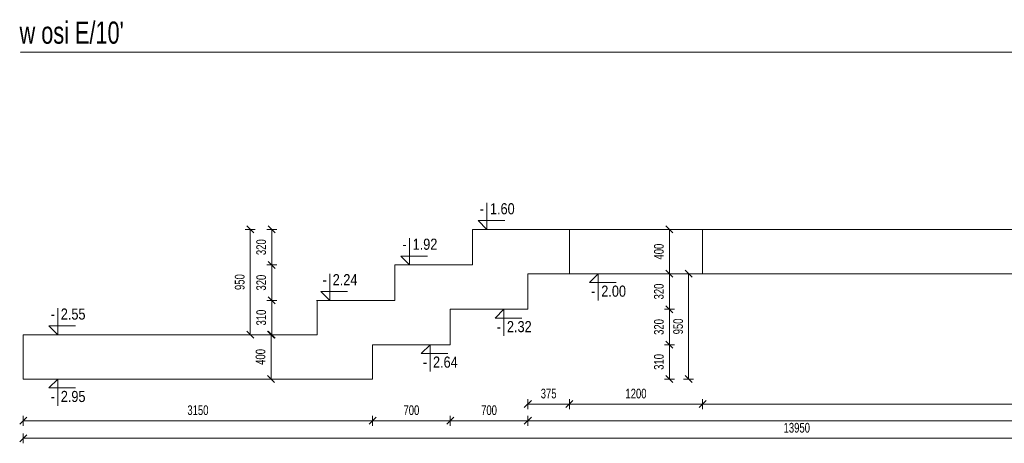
# Model space of a CAD drawing. Header units: millimetres. Extents: x -1893473 to 942156, y -568027 to 942944.
# Tile 17 of 256: x -214913 to -206035, y -218391 to -214570. Entities that reach past the tile are written whole.
import ezdxf
from ezdxf.enums import TextEntityAlignment as Align

# ---------------------------------------------------------------- set-up
doc = ezdxf.new("R2010")
doc.units = ezdxf.units.MM
doc.header["$LTSCALE"] = 0.2
doc.linetypes.add('HIDDEN', pattern=[9.525, 6.35, -3.175])
doc.layers.add('AutoCAD_Structural_Detailing_symbole graficzne', color=7, linetype='Continuous')
for name, color, linetype, lineweight in [('P-Linia4', 253, 'Continuous', 13), ('P-Opis fundamenty', 193, 'Continuous', 9), ('P-Przerywana', 13, 'HIDDEN', 18), ('P-Wymiar', 142, 'Continuous', 9)]:
    doc.layers.add(name, color=color, linetype=linetype, lineweight=lineweight)
doc.styles.add('ROMANS', font='arial.ttf', dxfattribs={"width": 0.7})
doc.styles.add('STYLE1', font='ARIALN.TTF')
doc.dimstyles.new('A50', dxfattribs={"dimscale": 50, "dimtxt": 1.75, "dimasz": 0.05, "dimexe": 0, "dimexo": 0, "dimgap": 1, "dimtad": 1, "dimdec": 0, "dimrnd": 1, "dimdsep": 46, "dimtxsty": 'ROMANS', "dimblk": '[[[[[[[[', "dimcen": 2, "dimdle": 2, "dimse1": 1, "dimse2": 1, "dimclrd": 256, "dimclrt": 1, "dimadec": 0, "dimazin": 0, "dimtfac": 1, "dimtdec": 0, "dimtix": 1, "dimtmove": 2, "dimatfit": 3, "dimldrblk": '[[[[[[[[', "dimfxl": 1, "dimtvp": 0.6, "dimtolj": 1, "dimlwd": -1, "dimarcsym": 0})

# ---------------------------------------------------------------- blocks, each defined once
blk = doc.blocks.new('[[[[[[[[')
at = {"layer": 'P-Wymiar'}
for p, q in [((-12.7, -12.7), (12.7, 12.7)), ((0, 0), (-4.6, 0)), ((0, 18), (0, -18))]:
    blk.add_line(p, q, dxfattribs=at)
blk = doc.blocks.new('*D5666')
at = {"layer": 'DEFPOINTS', "color": 0, "transparency": 16777216}
for p in [(-2896.2, 3272.5), (3728.7, 3072.5), (-2896.2, 1896.8)]:
    blk.add_point(p, dxfattribs=at)
at = {"layer": 'P-Wymiar', "transparency": 16777216}
blk.add_line((3726.2, 1896.8), (-2893.7, 1896.8), dxfattribs=at)
at = {"layer": 'P-Wymiar', "transparency": 16777216, "xscale": 2.5, "yscale": 2.5, "zscale": 2.5, "rotation": 180}
blk.add_blockref('[[[[[[[[', (-2896.2, 1896.8), dxfattribs=at)
at = {"layer": 'P-Wymiar', "transparency": 16777216, "xscale": 2.5, "yscale": 2.5, "zscale": 2.5}
blk.add_blockref('[[[[[[[[', (3728.7, 1896.8), dxfattribs=at)
at = {"layer": 'P-Wymiar', "color": 1, "transparency": 16777216, "insert": (416.3, 1991.5), "char_height": 87.5, "attachment_point": 5, "style": 'ROMANS'}
blk.add_mtext('\\A1;6625', dxfattribs=at)
blk = doc.blocks.new('*D5667')
at = {"layer": 'DEFPOINTS', "color": 0, "transparency": 16777216}
for p in [(-4471.2, 3072.5), (4928.7, 3072.5), (-4471.2, 1746.8)]:
    blk.add_point(p, dxfattribs=at)
at = {"layer": 'P-Wymiar', "transparency": 16777216}
blk.add_line((4926.2, 1746.8), (-4468.7, 1746.8), dxfattribs=at)
at = {"layer": 'P-Wymiar', "transparency": 16777216, "xscale": 2.5, "yscale": 2.5, "zscale": 2.5, "rotation": 180}
blk.add_blockref('[[[[[[[[', (-4471.2, 1746.8), dxfattribs=at)
at = {"layer": 'P-Wymiar', "transparency": 16777216, "xscale": 2.5, "yscale": 2.5, "zscale": 2.5}
blk.add_blockref('[[[[[[[[', (4928.7, 1746.8), dxfattribs=at)
at = {"layer": 'P-Wymiar', "color": 1, "transparency": 16777216, "insert": (228.8, 1841.5), "char_height": 87.5, "attachment_point": 5, "style": 'ROMANS'}
blk.add_mtext('\\A1;9400', dxfattribs=at)
blk = doc.blocks.new('*D5668')
at = {"layer": 'DEFPOINTS', "color": 0, "transparency": 16777216}
for p in [(-4471.2, 3072.5), (-5171.2, 2752.5), (-5171.2, 1746.8)]:
    blk.add_point(p, dxfattribs=at)
at = {"layer": 'P-Wymiar', "transparency": 16777216}
blk.add_line((-4473.7, 1746.8), (-5168.7, 1746.8), dxfattribs=at)
at = {"layer": 'P-Wymiar', "transparency": 16777216, "xscale": 2.5, "yscale": 2.5, "zscale": 2.5, "rotation": 180}
blk.add_blockref('[[[[[[[[', (-5171.2, 1746.8), dxfattribs=at)
at = {"layer": 'P-Wymiar', "transparency": 16777216, "xscale": 2.5, "yscale": 2.5, "zscale": 2.5}
blk.add_blockref('[[[[[[[[', (-4471.2, 1746.8), dxfattribs=at)
at = {"layer": 'P-Wymiar', "color": 1, "transparency": 16777216, "insert": (-4821.2, 1841.5), "char_height": 87.5, "attachment_point": 5, "style": 'ROMANS'}
blk.add_mtext('\\A1;700', dxfattribs=at)
blk = doc.blocks.new('*D5669')
at = {"layer": 'DEFPOINTS', "color": 0, "transparency": 16777216}
for p in [(-5171.2, 2752.5), (-5871.2, 2432.5), (-5871.2, 1746.8)]:
    blk.add_point(p, dxfattribs=at)
at = {"layer": 'P-Wymiar', "transparency": 16777216}
blk.add_line((-5173.7, 1746.8), (-5868.7, 1746.8), dxfattribs=at)
at = {"layer": 'P-Wymiar', "transparency": 16777216, "xscale": 2.5, "yscale": 2.5, "zscale": 2.5, "rotation": 180}
blk.add_blockref('[[[[[[[[', (-5871.2, 1746.8), dxfattribs=at)
at = {"layer": 'P-Wymiar', "transparency": 16777216, "xscale": 2.5, "yscale": 2.5, "zscale": 2.5}
blk.add_blockref('[[[[[[[[', (-5171.2, 1746.8), dxfattribs=at)
at = {"layer": 'P-Wymiar', "color": 1, "transparency": 16777216, "insert": (-5521.2, 1841.5), "char_height": 87.5, "attachment_point": 5, "style": 'ROMANS'}
blk.add_mtext('\\A1;700', dxfattribs=at)
blk = doc.blocks.new('*D5670')
at = {"layer": 'DEFPOINTS', "color": 0, "transparency": 16777216}
for p in [(-5871.2, 2432.5), (-9021.2, 2122.5), (-9021.2, 1746.8)]:
    blk.add_point(p, dxfattribs=at)
at = {"layer": 'P-Wymiar', "transparency": 16777216}
blk.add_line((-5873.7, 1746.8), (-9018.7, 1746.8), dxfattribs=at)
at = {"layer": 'P-Wymiar', "transparency": 16777216, "xscale": 2.5, "yscale": 2.5, "zscale": 2.5, "rotation": 180}
blk.add_blockref('[[[[[[[[', (-9021.2, 1746.8), dxfattribs=at)
at = {"layer": 'P-Wymiar', "transparency": 16777216, "xscale": 2.5, "yscale": 2.5, "zscale": 2.5}
blk.add_blockref('[[[[[[[[', (-5871.2, 1746.8), dxfattribs=at)
at = {"layer": 'P-Wymiar', "color": 1, "transparency": 16777216, "insert": (-7446.2, 1841.5), "char_height": 87.5, "attachment_point": 5, "style": 'ROMANS'}
blk.add_mtext('\\A1;3150', dxfattribs=at)
blk = doc.blocks.new('*D5671')
at = {"layer": 'DEFPOINTS', "color": 0, "transparency": 16777216}
for p in [(-6786.9, 2522.5), (-6720.5, 2522.5), (-6720.5, 2122.5)]:
    blk.add_point(p, dxfattribs=at)
at = {"layer": 'P-Wymiar', "transparency": 16777216}
blk.add_line((-6786.9, 2125), (-6786.9, 2520), dxfattribs=at)
at = {"layer": 'P-Wymiar', "transparency": 16777216, "xscale": 2.5, "yscale": 2.5, "zscale": 2.5}
for p, rotation in [((-6786.9, 2522.5), 90), ((-6786.9, 2122.5), 270)]:
    blk.add_blockref('[[[[[[[[', p, dxfattribs=dict(at, rotation=rotation))
at = {"layer": 'P-Wymiar', "color": 1, "transparency": 16777216, "insert": (-6881.5, 2322.5), "char_height": 87.5, "attachment_point": 5, "rotation": 90, "style": 'ROMANS'}
blk.add_mtext('\\A1;400', dxfattribs=at)
blk = doc.blocks.new('*D5672')
at = {"layer": 'DEFPOINTS', "color": 0, "transparency": 16777216}
for p in [(-5596.4, 2432.5), (-3194.8, 2432.5), (-5596.4, 2122.5)]:
    blk.add_point(p, dxfattribs=at)
at = {"layer": 'P-Wymiar', "transparency": 16777216}
blk.add_line((-3194.8, 2125), (-3194.8, 2430), dxfattribs=at)
at = {"layer": 'P-Wymiar', "transparency": 16777216, "xscale": 2.5, "yscale": 2.5, "zscale": 2.5}
for p, rotation in [((-3194.8, 2432.5), 90), ((-3194.8, 2122.5), 270)]:
    blk.add_blockref('[[[[[[[[', p, dxfattribs=dict(at, rotation=rotation))
at = {"layer": 'P-Wymiar', "color": 1, "transparency": 16777216, "insert": (-3289.5, 2277.5), "char_height": 87.5, "attachment_point": 5, "rotation": 90, "style": 'ROMANS'}
blk.add_mtext('\\A1;310', dxfattribs=at)
blk = doc.blocks.new('*D5673')
at = {"layer": 'DEFPOINTS', "color": 0, "transparency": 16777216}
for p in [(-4896.4, 2752.5), (-3194.8, 2752.5), (-5596.4, 2432.5)]:
    blk.add_point(p, dxfattribs=at)
at = {"layer": 'P-Wymiar', "transparency": 16777216}
blk.add_line((-3194.8, 2435), (-3194.8, 2750), dxfattribs=at)
at = {"layer": 'P-Wymiar', "transparency": 16777216, "xscale": 2.5, "yscale": 2.5, "zscale": 2.5}
for p, rotation in [((-3194.8, 2752.5), 90), ((-3194.8, 2432.5), 270)]:
    blk.add_blockref('[[[[[[[[', p, dxfattribs=dict(at, rotation=rotation))
at = {"layer": 'P-Wymiar', "color": 1, "transparency": 16777216, "insert": (-3289.5, 2592.5), "char_height": 87.5, "attachment_point": 5, "rotation": 90, "style": 'ROMANS'}
blk.add_mtext('\\A1;320', dxfattribs=at)
blk = doc.blocks.new('*D5674')
at = {"layer": 'DEFPOINTS', "color": 0, "transparency": 16777216}
for p in [(-4196.4, 3072.5), (-3194.8, 3072.5), (-4896.4, 2752.5)]:
    blk.add_point(p, dxfattribs=at)
at = {"layer": 'P-Wymiar', "transparency": 16777216}
blk.add_line((-3194.8, 2755), (-3194.8, 3070), dxfattribs=at)
at = {"layer": 'P-Wymiar', "transparency": 16777216, "xscale": 2.5, "yscale": 2.5, "zscale": 2.5}
for p, rotation in [((-3194.8, 3072.5), 90), ((-3194.8, 2752.5), 270)]:
    blk.add_blockref('[[[[[[[[', p, dxfattribs=dict(at, rotation=rotation))
at = {"layer": 'P-Wymiar', "color": 1, "transparency": 16777216, "insert": (-3289.5, 2912.5), "char_height": 87.5, "attachment_point": 5, "rotation": 90, "style": 'ROMANS'}
blk.add_mtext('\\A1;320', dxfattribs=at)
blk = doc.blocks.new('*D5675')
at = {"layer": 'DEFPOINTS', "color": 0, "transparency": 16777216}
for p in [(-3371.5, 3472.5), (-3194.8, 3472.5), (-4196.4, 3072.5)]:
    blk.add_point(p, dxfattribs=at)
at = {"layer": 'P-Wymiar', "transparency": 16777216}
blk.add_line((-3194.8, 3075), (-3194.8, 3470), dxfattribs=at)
at = {"layer": 'P-Wymiar', "transparency": 16777216, "xscale": 2.5, "yscale": 2.5, "zscale": 2.5}
for p, rotation in [((-3194.8, 3472.5), 90), ((-3194.8, 3072.5), 270)]:
    blk.add_blockref('[[[[[[[[', p, dxfattribs=dict(at, rotation=rotation))
at = {"layer": 'P-Wymiar', "color": 1, "transparency": 16777216, "insert": (-3289.5, 3272.5), "char_height": 87.5, "attachment_point": 5, "rotation": 90, "style": 'ROMANS'}
blk.add_mtext('\\A1;400', dxfattribs=at)
blk = doc.blocks.new('*D5676')
at = {"layer": 'DEFPOINTS', "color": 0, "transparency": 16777216}
for p in [(-6780.8, 2832.5), (-6371.2, 2832.5), (-6371.2, 2522.5)]:
    blk.add_point(p, dxfattribs=at)
at = {"layer": 'P-Wymiar', "transparency": 16777216}
blk.add_line((-6780.8, 2525), (-6780.8, 2830), dxfattribs=at)
at = {"layer": 'P-Wymiar', "transparency": 16777216, "xscale": 2.5, "yscale": 2.5, "zscale": 2.5}
for p, rotation in [((-6780.8, 2832.5), 90), ((-6780.8, 2522.5), 270)]:
    blk.add_blockref('[[[[[[[[', p, dxfattribs=dict(at, rotation=rotation))
at = {"layer": 'P-Wymiar', "color": 1, "transparency": 16777216, "insert": (-6875.5, 2677.5), "char_height": 87.5, "attachment_point": 5, "rotation": 90, "style": 'ROMANS'}
blk.add_mtext('\\A1;310', dxfattribs=at)
blk = doc.blocks.new('*D5677')
at = {"layer": 'DEFPOINTS', "color": 0, "transparency": 16777216}
for p in [(-6780.8, 3152.5), (-5671.2, 3152.5), (-6371.2, 2832.5)]:
    blk.add_point(p, dxfattribs=at)
at = {"layer": 'P-Wymiar', "transparency": 16777216}
blk.add_line((-6780.8, 2835), (-6780.8, 3150), dxfattribs=at)
at = {"layer": 'P-Wymiar', "transparency": 16777216, "xscale": 2.5, "yscale": 2.5, "zscale": 2.5}
for p, rotation in [((-6780.8, 3152.5), 90), ((-6780.8, 2832.5), 270)]:
    blk.add_blockref('[[[[[[[[', p, dxfattribs=dict(at, rotation=rotation))
at = {"layer": 'P-Wymiar', "color": 1, "transparency": 16777216, "insert": (-6875.5, 2992.5), "char_height": 87.5, "attachment_point": 5, "rotation": 90, "style": 'ROMANS'}
blk.add_mtext('\\A1;320', dxfattribs=at)
blk = doc.blocks.new('*D5678')
at = {"layer": 'DEFPOINTS', "color": 0, "transparency": 16777216}
for p in [(-6780.8, 3472.5), (-4971.2, 3472.5), (-5671.2, 3152.5)]:
    blk.add_point(p, dxfattribs=at)
at = {"layer": 'P-Wymiar', "transparency": 16777216}
blk.add_line((-6780.8, 3155), (-6780.8, 3470), dxfattribs=at)
at = {"layer": 'P-Wymiar', "transparency": 16777216, "xscale": 2.5, "yscale": 2.5, "zscale": 2.5}
for p, rotation in [((-6780.8, 3472.5), 90), ((-6780.8, 3152.5), 270)]:
    blk.add_blockref('[[[[[[[[', p, dxfattribs=dict(at, rotation=rotation))
at = {"layer": 'P-Wymiar', "color": 1, "transparency": 16777216, "insert": (-6875.5, 3312.5), "char_height": 87.5, "attachment_point": 5, "rotation": 90, "style": 'ROMANS'}
blk.add_mtext('\\A1;320', dxfattribs=at)
blk = doc.blocks.new('*D5679')
at = {"layer": 'DEFPOINTS', "color": 0, "transparency": 16777216}
for p in [(-4196.8, 3472.5), (-6974.3, 2522.5), (-6831.9, 2522.5)]:
    blk.add_point(p, dxfattribs=at)
at = {"layer": 'P-Wymiar', "transparency": 16777216}
blk.add_line((-6974.3, 3470), (-6974.3, 2525), dxfattribs=at)
at = {"layer": 'P-Wymiar', "transparency": 16777216, "xscale": 2.5, "yscale": 2.5, "zscale": 2.5}
for p, rotation in [((-6974.3, 3472.5), 90), ((-6974.3, 2522.5), 270)]:
    blk.add_blockref('[[[[[[[[', p, dxfattribs=dict(at, rotation=rotation))
at = {"layer": 'P-Wymiar', "color": 1, "transparency": 16777216, "insert": (-7068.9, 2997.5), "char_height": 87.5, "attachment_point": 5, "rotation": 90, "style": 'ROMANS'}
blk.add_mtext('\\A1;950', dxfattribs=at)
blk = doc.blocks.new('*D5680')
at = {"layer": 'DEFPOINTS', "color": 0, "transparency": 16777216}
for p in [(-4137.7, 3072.5), (-3021.5, 3072.5), (-5871.2, 2122.5)]:
    blk.add_point(p, dxfattribs=at)
at = {"layer": 'P-Wymiar', "transparency": 16777216}
blk.add_line((-3021.5, 2125), (-3021.5, 3070), dxfattribs=at)
at = {"layer": 'P-Wymiar', "transparency": 16777216, "xscale": 2.5, "yscale": 2.5, "zscale": 2.5}
for p, rotation in [((-3021.5, 3072.5), 90), ((-3021.5, 2122.5), 270)]:
    blk.add_blockref('[[[[[[[[', p, dxfattribs=dict(at, rotation=rotation))
at = {"layer": 'P-Wymiar', "color": 1, "transparency": 16777216, "insert": (-3116.1, 2597.5), "char_height": 87.5, "attachment_point": 5, "rotation": 90, "style": 'ROMANS'}
blk.add_mtext('\\A1;950', dxfattribs=at)
blk = doc.blocks.new('*D5682')
at = {"layer": 'DEFPOINTS', "color": 0, "transparency": 16777216}
for p in [(4928.7, 3072.5), (-9021.2, 2322.5), (4928.7, 1588.3)]:
    blk.add_point(p, dxfattribs=at)
at = {"layer": 'P-Wymiar', "transparency": 16777216}
blk.add_line((-9018.7, 1588.3), (4926.2, 1588.3), dxfattribs=at)
at = {"layer": 'P-Wymiar', "transparency": 16777216, "xscale": 2.5, "yscale": 2.5, "zscale": 2.5, "rotation": 180}
blk.add_blockref('[[[[[[[[', (-9021.2, 1588.3), dxfattribs=at)
at = {"layer": 'P-Wymiar', "transparency": 16777216, "xscale": 2.5, "yscale": 2.5, "zscale": 2.5}
blk.add_blockref('[[[[[[[[', (4928.7, 1588.3), dxfattribs=at)
at = {"layer": 'P-Wymiar', "color": 1, "transparency": 16777216, "insert": (-2046.3, 1683), "char_height": 87.5, "attachment_point": 5, "style": 'ROMANS'}
blk.add_mtext('\\A1;13950', dxfattribs=at)
blk = doc.blocks.new('*D5683')
at = {"layer": 'DEFPOINTS', "color": 0, "transparency": 16777216}
for p in [(-4096.2, 3272.5), (-2896.2, 3272.5), (-4096.2, 1896.8)]:
    blk.add_point(p, dxfattribs=at)
at = {"layer": 'P-Wymiar', "transparency": 16777216}
blk.add_line((-2898.7, 1896.8), (-4093.7, 1896.8), dxfattribs=at)
at = {"layer": 'P-Wymiar', "transparency": 16777216, "xscale": 2.5, "yscale": 2.5, "zscale": 2.5, "rotation": 180}
blk.add_blockref('[[[[[[[[', (-4096.2, 1896.8), dxfattribs=at)
at = {"layer": 'P-Wymiar', "transparency": 16777216, "xscale": 2.5, "yscale": 2.5, "zscale": 2.5}
blk.add_blockref('[[[[[[[[', (-2896.2, 1896.8), dxfattribs=at)
at = {"layer": 'P-Wymiar', "color": 1, "transparency": 16777216, "insert": (-3496.2, 1991.5), "char_height": 87.5, "attachment_point": 5, "style": 'ROMANS'}
blk.add_mtext('\\A1;1200', dxfattribs=at)
blk = doc.blocks.new('*D5684')
at = {"layer": 'DEFPOINTS', "color": 0, "transparency": 16777216}
for p in [(-4096.2, 3272.5), (-4471.2, 3072.5), (-4471.2, 1896.8)]:
    blk.add_point(p, dxfattribs=at)
at = {"layer": 'P-Wymiar', "transparency": 16777216}
blk.add_line((-4098.7, 1896.8), (-4468.7, 1896.8), dxfattribs=at)
at = {"layer": 'P-Wymiar', "transparency": 16777216, "xscale": 2.5, "yscale": 2.5, "zscale": 2.5, "rotation": 180}
blk.add_blockref('[[[[[[[[', (-4471.2, 1896.8), dxfattribs=at)
at = {"layer": 'P-Wymiar', "transparency": 16777216, "xscale": 2.5, "yscale": 2.5, "zscale": 2.5}
blk.add_blockref('[[[[[[[[', (-4096.2, 1896.8), dxfattribs=at)
at = {"layer": 'P-Wymiar', "color": 1, "transparency": 16777216, "insert": (-4283.7, 1991.5), "char_height": 87.5, "attachment_point": 5, "style": 'ROMANS'}
blk.add_mtext('\\A1;375', dxfattribs=at)
blk = doc.blocks.new('A$C28E523AC')
at = {"layer": 'AutoCAD_Structural_Detailing_symbole graficzne', "color": 1, "lineweight": 0}
for p, q in [((-4839.6, 3472.5), (-4839.6, 3712.5)), ((-4679.6, 3552.5), (-4919.6, 3552.5)), ((-4919.6, 3552.5), (-4839.6, 3472.5)), ((-4719.6, 3472.5), (-4959.6, 3472.5)), ((-5536.9, 3152.5), (-5536.9, 3392.5)), ((-5376.9, 3232.5), (-5616.9, 3232.5)), ((-5616.9, 3232.5), (-5536.9, 3152.5)), ((-5416.9, 3152.5), (-5656.9, 3152.5)), ((-6257.2, 2832.5), (-6257.2, 3072.5)), ((-3715.8, 3072.5), (-3955.8, 3072.5)), ((-3915.8, 2992.5), (-3835.8, 3072.5)), ((-3835.8, 3072.5), (-3835.8, 2832.5)), ((-3675.8, 2992.5), (-3915.8, 2992.5)), ((-6097.2, 2912.5), (-6337.2, 2912.5)), ((-6337.2, 2912.5), (-6257.2, 2832.5)), ((-8709.3, 2522.5), (-8709.3, 2762.5)), ((-6137.2, 2832.5), (-6377.2, 2832.5)), ((-4566.3, 2752.5), (-4806.3, 2752.5)), ((-4766.3, 2672.5), (-4686.3, 2752.5)), ((-4686.3, 2752.5), (-4686.3, 2512.5)), ((-4526.3, 2672.5), (-4766.3, 2672.5)), ((-8549.3, 2602.5), (-8789.3, 2602.5)), ((-8789.3, 2602.5), (-8709.3, 2522.5)), ((-8589.3, 2522.5), (-8829.3, 2522.5)), ((-5233, 2432.5), (-5473, 2432.5)), ((-5433, 2352.5), (-5353, 2432.5)), ((-5353, 2432.5), (-5353, 2192.5)), ((-5193, 2352.5), (-5433, 2352.5)), ((-8589.3, 2122.5), (-8829.3, 2122.5)), ((-8789.3, 2042.5), (-8709.3, 2122.5)), ((-8549.3, 2042.5), (-8789.3, 2042.5)), ((-8709.3, 2122.5), (-8709.3, 1882.5))]:
    blk.add_line(p, q, dxfattribs=at)
at = {"layer": 'P-Opis fundamenty', "color": 1}
blk.add_lwpolyline([(4928.7, 3472.5), (4928.7, 3072.5), (-4471.2, 3072.5), (-4471.2, 2752.5), (-5171.2, 2752.5), (-5171.2, 2432.5), (-5871.2, 2432.5), (-5871.2, 2122.5), (-9021.2, 2122.5), (-9021.2, 2522.5)], dxfattribs=at)
at = {"layer": 'P-Opis fundamenty', "color": 2}
blk.add_lwpolyline([(4928.7, 3472.5), (-4971.2, 3472.5), (-4971.2, 3152.5), (-5671.2, 3152.5), (-5671.2, 2832.5), (-6371.2, 2832.5), (-6371.2, 2522.5), (-9021.2, 2522.5)], dxfattribs=at)
at = {"layer": 'P-Przerywana', "color": 84, "true_color": 0x269900}
blk.add_lwpolyline([(-9048.9, 5072.5), (4950.8, 5072.5)], dxfattribs=at)
at = {"layer": 'P-Przerywana'}
blk.add_lwpolyline([(-4096.2, 3072.5), (-2896.2, 3072.5), (-2896.2, 3472.5), (-4096.2, 3472.5)], close=True, dxfattribs=at)
at = {"layer": 'AutoCAD_Structural_Detailing_symbole graficzne', "color": 2, "style": 'STYLE1'}
for p in [(-4866.3, 3579.2), (-5563.6, 3259.2), (-6283.9, 2939.2), (-8736, 2629.2)]:
    blk.add_text('-', height=100, dxfattribs=at).set_placement(p, align=Align.BOTTOM_RIGHT)
for s, p in [('1.60 ', (-4812.9, 3579.2)), ('1.92 ', (-5510.2, 3259.2)), ('2.24 ', (-6230.6, 2939.2)), ('2.55 ', (-8682.6, 2629.2))]:
    blk.add_text(s, height=100, dxfattribs=at).set_placement(p, align=Align.BOTTOM_LEFT)
for s, p in [('2.00 ', (-3809.1, 2965.8)), ('2.32 ', (-4659.7, 2645.8)), ('2.64 ', (-5326.3, 2325.8)), ('2.95 ', (-8682.6, 2015.8))]:
    blk.add_text(s, height=100, dxfattribs=at).set_placement(p, align=Align.TOP_LEFT)
for p in [(-3862.4, 2965.8), (-4713, 2645.8), (-5379.7, 2325.8), (-8736, 2015.8)]:
    blk.add_text('-', height=100, dxfattribs=at).set_placement(p, align=Align.TOP_RIGHT)
at = {"layer": 'P-Linia4', "color": 6, "lineweight": 30, "insert": (-9054.2, 5347.9), "char_height": 200, "attachment_point": 1, "style": 'ROMANS'}
blk.add_mtext_dynamic_manual_height_columns("w osi E/10'", width=1808.888, gutter_width=62.5, heights=[0], dxfattribs=at)
at = {"layer": 'P-Wymiar'}
for base, p1, p2, picture, middle in [((-6974.3, 2522.5), (-4196.8, 3472.5), (-6831.9, 2522.5), '*D5679', (-7068.9, 2997.5)), ((-6780.8, 3472.5), (-5671.2, 3152.5), (-4971.2, 3472.5), '*D5678', (-6875.5, 3312.5)), ((-3194.8, 3472.5), (-4196.4, 3072.5), (-3371.5, 3472.5), '*D5675', (-3289.5, 3272.5)), ((-6780.8, 3152.5), (-6371.2, 2832.5), (-5671.2, 3152.5), '*D5677', (-6875.5, 2992.5)), ((-3021.5, 3072.5), (-5871.2, 2122.5), (-4137.7, 3072.5), '*D5680', (-3116.1, 2597.5)), ((-3194.8, 3072.5), (-4896.4, 2752.5), (-4196.4, 3072.5), '*D5674', (-3289.5, 2912.5)), ((-6780.8, 2832.5), (-6371.2, 2522.5), (-6371.2, 2832.5), '*D5676', (-6875.5, 2677.5)), ((-3194.8, 2752.5), (-5596.4, 2432.5), (-4896.4, 2752.5), '*D5673', (-3289.5, 2592.5)), ((-6786.9, 2522.5), (-6720.5, 2122.5), (-6720.5, 2522.5), '*D5671', (-6881.5, 2322.5)), ((-3194.8, 2432.5), (-5596.4, 2122.5), (-5596.4, 2432.5), '*D5672', (-3289.5, 2277.5))]:
    dim = blk.add_linear_dim(base=base, p1=p1, p2=p2, angle=90, dimstyle='A50', dxfattribs=at)
    dim.commit()
    dim.dimension.update_dxf_attribs({"geometry": picture, "text_midpoint": middle})
for base, p1, p2, picture, middle in [((-4471.2, 1896.8), (-4096.2, 3272.5), (-4471.2, 3072.5), '*D5684', (-4283.7, 1991.5)), ((-4096.2, 1896.8), (-2896.2, 3272.5), (-4096.2, 3272.5), '*D5683', (-3496.2, 1991.5)), ((-2896.2, 1896.8), (3728.7, 3072.5), (-2896.2, 3272.5), '*D5666', (416.3, 1991.5)), ((4928.7, 1588.3), (-9021.2, 2322.5), (4928.7, 3072.5), '*D5682', (-2046.3, 1683)), ((-5171.2, 1746.8), (-4471.2, 3072.5), (-5171.2, 2752.5), '*D5668', (-4821.2, 1841.5)), ((-4471.2, 1746.8), (4928.7, 3072.5), (-4471.2, 3072.5), '*D5667', (228.8, 1841.5)), ((-5871.2, 1746.8), (-5171.2, 2752.5), (-5871.2, 2432.5), '*D5669', (-5521.2, 1841.5)), ((-9021.2, 1746.8), (-5871.2, 2432.5), (-9021.2, 2122.5), '*D5670', (-7446.2, 1841.5))]:
    dim = blk.add_linear_dim(base=base, p1=p1, p2=p2, dimstyle='A50', dxfattribs=at)
    dim.commit()
    dim.dimension.update_dxf_attribs({"geometry": picture, "text_midpoint": middle})

msp = doc.modelspace()

# ---------------------------------------------------------------- block references
at = {"layer": 'P-Wymiar'}
msp.add_blockref('A$C28E523AC', (-205859.51559, -219934.19961), dxfattribs=at)

doc.saveas('drawing.dxf')
